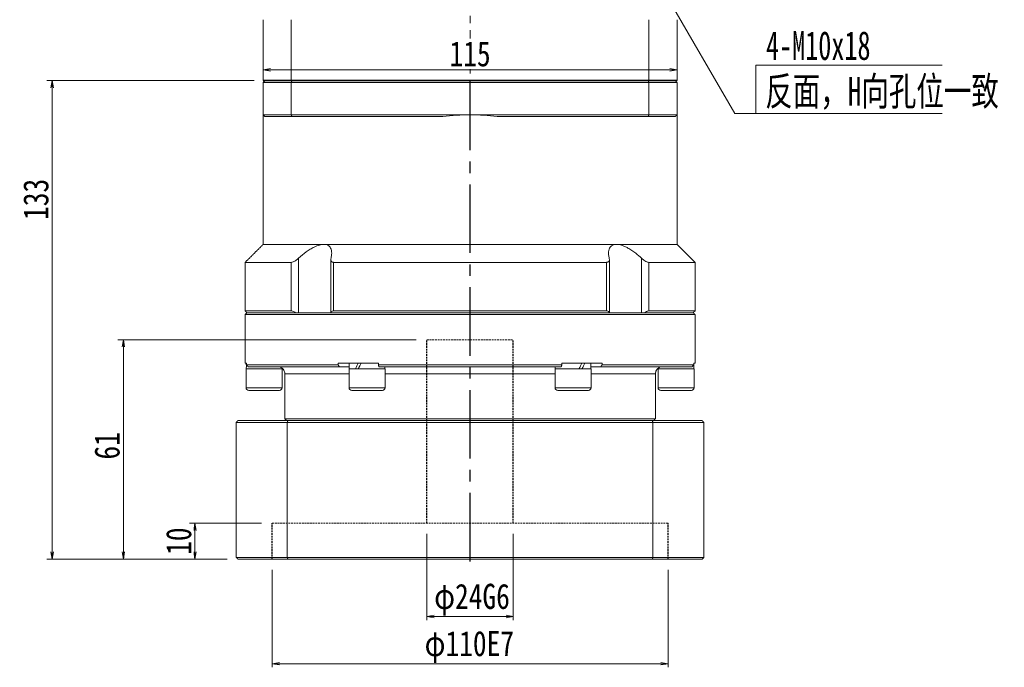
# Model space of a CAD drawing. Header units: millimetres. Extents: x -4 to 990, y 0 to 700.
# Tile 3 of 6: x 179 to 452, y 281 to 461. Entities that reach past the tile are written whole.
import ezdxf

# ---------------------------------------------------------------- set-up
doc = ezdxf.new("R2010")
doc.units = ezdxf.units.MM
for name, pattern in [('CENTER2', [28.575, 19.05, -3.175, 3.175, -3.175]), ('DASHED', [0.75, 0.5, -0.25]), ('点画线', [18, 12, -2, 2, -2])]:
    doc.linetypes.add(name, pattern=pattern)
doc.layers.add('3中心线层', color=1, linetype='CENTER2')
for name, color, linetype, lineweight in [('中心线层', 1, '点画线', 18), ('尺寸线层', 3, 'Continuous', 18), ('粗实线层', 7, 'Continuous', 35)]:
    doc.layers.add(name, color=color, linetype=linetype, lineweight=lineweight)
doc.styles.get("Standard").update_dxf_attribs({"font": 'SimSun.ttf'})
doc.styles.add('宋体', font='SimSun.ttf', dxfattribs={"width": 0.8})
doc.styles.add('标准', font='txt', dxfattribs={"width": 0.667})
doc.dimstyles.new('A水平标注$0', dxfattribs={"dimtxt": 3.5, "dimasz": 2, "dimexe": 1.5, "dimexo": 3, "dimgap": 1.1, "dimtad": 1, "dimtoh": 1, "dimdec": 4, "dimdsep": 46, "dimtxsty": '宋体', "dimblk": 'OPEN', "dimcen": 3, "dimclrd": 3, "dimclre": 3, "dimclrt": 6, "dimadec": 0, "dimazin": 0, "dimtm": 1e-09, "dimtfac": 1, "dimtdec": 4, "dimtix": 1, "dimtmove": 0, "dimatfit": 3, "dimldrblk": 'OPEN', "dimfxl": 1, "dimtfill": 1, "dimtfillclr": 256, "dimlwd": 13, "dimlwe": 13, "dimarcsym": 0})
doc.dimstyles.new('D直径标注φ25', dxfattribs={"dimtxt": 3.5, "dimasz": 2, "dimexe": 1, "dimexo": 3, "dimtad": 1, "dimtoh": 1, "dimdec": 1, "dimdsep": 46, "dimtxsty": '宋体', "dimblk": 'OPEN', "dimcen": 3, "dimclrd": 3, "dimclre": 3, "dimclrt": 130, "dimadec": 0, "dimazin": 0, "dimtm": 1e-09, "dimtfac": 1, "dimtdec": 1, "dimtmove": 0, "dimatfit": 0, "dimldrblk": 'OPEN', "dimfxl": 1, "dimtfill": 1, "dimtfillclr": 256, "dimlwd": 13, "dimlwe": 13, "dimarcsym": 0})

# ---------------------------------------------------------------- blocks, each defined once
blk = doc.blocks.new('_Open')
at = {"color": 0, "linetype": 'ByBlock', "lineweight": -2}
for p, q in [((-1, 0.17), (0, 0)), ((-1, -0.17), (0, 0)), ((0, 0), (-1, 0))]:
    blk.add_line(p, q, dxfattribs=at)
blk = doc.blocks.new('*D37')
at = {"layer": 'Defpoints', "color": 0, "transparency": 16777216}
for p in [(246.42, 461.28), (361.42, 461.28), (361.42, 447.4)]:
    blk.add_point(p, dxfattribs=at)
at = {"layer": '尺寸线层', "color": 3, "lineweight": 13, "transparency": 16777216}
for p, q in [((246.42, 458.28), (246.42, 445.9)), ((361.42, 458.28), (361.42, 445.9)), ((248.42, 447.4), (359.42, 447.4))]:
    blk.add_line(p, q, dxfattribs=at)
at = {"layer": '尺寸线层', "color": 3, "lineweight": 13, "transparency": 16777216, "xscale": 2, "yscale": 2, "zscale": 2, "rotation": 180}
blk.add_blockref('_Open', (246.42, 447.4), dxfattribs=at)
at = {"layer": '尺寸线层', "color": 3, "lineweight": 13, "transparency": 16777216, "xscale": 2, "yscale": 2, "zscale": 2}
blk.add_blockref('_Open', (361.42, 447.4), dxfattribs=at)
at = {"layer": '尺寸线层', "color": 6, "transparency": 16777216, "insert": (303.92, 451.8), "char_height": 7, "attachment_point": 5, "style": '宋体', "bg_fill": 3, "box_fill_scale": 1.1, "bg_fill_color": 257, "bg_fill_transparency": 0}
blk.add_mtext('115', dxfattribs=at)
blk = doc.blocks.new('*D46')
at = {"color": 3, "lineweight": 13, "transparency": 16777216}
for p, q in [((248.92, 308.38), (248.92, 281.31)), ((358.92, 308.38), (358.92, 281.31)), ((250.92, 282.31), (356.92, 282.31))]:
    blk.add_line(p, q, dxfattribs=at)
at = {"layer": 'Defpoints', "color": 0, "transparency": 16777216}
for p in [(248.92, 311.38), (358.92, 311.38), (358.92, 282.31)]:
    blk.add_point(p, dxfattribs=at)
at = {"color": 3, "lineweight": 13, "transparency": 16777216, "xscale": 2, "yscale": 2, "zscale": 2, "rotation": 180}
blk.add_blockref('_Open', (248.92, 282.31), dxfattribs=at)
at = {"color": 3, "lineweight": 13, "transparency": 16777216, "xscale": 2, "yscale": 2, "zscale": 2}
blk.add_blockref('_Open', (358.92, 282.31), dxfattribs=at)
at = {"color": 130, "transparency": 16777216, "insert": (303.71, 286.97), "char_height": 7, "attachment_point": 5, "style": '宋体', "bg_fill": 3, "box_fill_scale": 1.1, "bg_fill_color": 256, "bg_fill_true_color": 13158600, "bg_fill_transparency": 0}
blk.add_mtext('φ110E7', dxfattribs=at)
blk = doc.blocks.new('*D47')
at = {"color": 3, "lineweight": 13, "transparency": 16777216}
for p, q in [((291.92, 318.38), (291.92, 294.42)), ((315.92, 318.38), (315.92, 294.42)), ((293.92, 295.42), (313.92, 295.42))]:
    blk.add_line(p, q, dxfattribs=at)
at = {"layer": 'Defpoints', "color": 0, "transparency": 16777216}
for p in [(291.92, 321.38), (315.92, 321.38)]:
    blk.add_point(p, dxfattribs=at)
at = {"color": 3, "lineweight": 13, "transparency": 16777216, "xscale": 2, "yscale": 2, "zscale": 2, "rotation": 180}
blk.add_blockref('_Open', (291.92, 295.42), dxfattribs=at)
at = {"color": 3, "lineweight": 13, "transparency": 16777216, "xscale": 2, "yscale": 2, "zscale": 2}
blk.add_blockref('_Open', (315.92, 295.42), dxfattribs=at)
at = {"color": 130, "transparency": 16777216, "insert": (304.46, 300.08), "char_height": 7, "attachment_point": 5, "style": '宋体', "bg_fill": 3, "box_fill_scale": 1.1, "bg_fill_color": 256, "bg_fill_true_color": 13158600, "bg_fill_transparency": 0}
blk.add_mtext('φ24G6', dxfattribs=at)
at = {"layer": 'Defpoints', "color": 0, "transparency": 16777216}
blk.add_point((315.92, 295.42), dxfattribs=at)
blk = doc.blocks.new('*D48')
at = {"layer": 'Defpoints', "color": 0, "transparency": 16777216}
for p in [(246.92, 444.38), (187.79, 311.38), (239.42, 311.38)]:
    blk.add_point(p, dxfattribs=at)
at = {"layer": '尺寸线层', "color": 3, "lineweight": 13, "transparency": 16777216}
for p, q in [((243.92, 444.38), (186.29, 444.38)), ((187.79, 442.38), (187.79, 313.38)), ((236.42, 311.38), (186.29, 311.38))]:
    blk.add_line(p, q, dxfattribs=at)
at = {"layer": '尺寸线层', "color": 3, "lineweight": 13, "transparency": 16777216, "xscale": 2, "yscale": 2, "zscale": 2}
for p, rotation in [((187.79, 444.38), 90), ((187.79, 311.38), 270)]:
    blk.add_blockref('_Open', p, dxfattribs=dict(at, rotation=rotation))
at = {"layer": '尺寸线层', "color": 6, "transparency": 16777216, "insert": (183.29, 411.38), "char_height": 7, "attachment_point": 5, "rotation": 90, "style": '宋体', "bg_fill": 3, "box_fill_scale": 1.1, "bg_fill_color": 256, "bg_fill_true_color": 13158600, "bg_fill_transparency": 0}
blk.add_mtext('133', dxfattribs=at)
blk = doc.blocks.new('*D49')
at = {"layer": 'Defpoints', "color": 0, "transparency": 16777216}
for p in [(248.92, 321.38), (227.47, 311.38), (239.42, 311.38)]:
    blk.add_point(p, dxfattribs=at)
at = {"layer": '尺寸线层', "color": 3, "lineweight": 13, "transparency": 16777216}
for p, q in [((245.92, 321.38), (225.97, 321.38)), ((227.47, 319.38), (227.47, 313.38)), ((236.42, 311.38), (225.97, 311.38))]:
    blk.add_line(p, q, dxfattribs=at)
at = {"layer": '尺寸线层', "color": 3, "lineweight": 13, "transparency": 16777216, "xscale": 2, "yscale": 2, "zscale": 2}
for p, rotation in [((227.47, 321.38), 90), ((227.47, 311.38), 270)]:
    blk.add_blockref('_Open', p, dxfattribs=dict(at, rotation=rotation))
at = {"layer": '尺寸线层', "color": 6, "transparency": 16777216, "insert": (222.97, 316.38), "char_height": 7, "attachment_point": 5, "rotation": 90, "style": '宋体', "bg_fill": 3, "box_fill_scale": 1.1, "bg_fill_color": 256, "bg_fill_true_color": 13158600, "bg_fill_transparency": 0}
blk.add_mtext('10', dxfattribs=at)
blk = doc.blocks.new('*D50')
at = {"layer": 'Defpoints', "color": 0, "transparency": 16777216}
for p in [(291.92, 372.38), (207.57, 311.38), (239.42, 311.38)]:
    blk.add_point(p, dxfattribs=at)
at = {"layer": '尺寸线层', "color": 3, "lineweight": 13, "transparency": 16777216}
for p, q in [((288.92, 372.38), (206.07, 372.38)), ((207.57, 370.38), (207.57, 313.38)), ((236.42, 311.38), (206.07, 311.38))]:
    blk.add_line(p, q, dxfattribs=at)
at = {"layer": '尺寸线层', "color": 3, "lineweight": 13, "transparency": 16777216, "xscale": 2, "yscale": 2, "zscale": 2}
for p, rotation in [((207.57, 372.38), 90), ((207.57, 311.38), 270)]:
    blk.add_blockref('_Open', p, dxfattribs=dict(at, rotation=rotation))
at = {"layer": '尺寸线层', "color": 6, "transparency": 16777216, "insert": (203.07, 342.88), "char_height": 7, "attachment_point": 5, "rotation": 90, "style": '宋体', "bg_fill": 3, "box_fill_scale": 1.1, "bg_fill_color": 256, "bg_fill_true_color": 13158600, "bg_fill_transparency": 0}
blk.add_mtext('61', dxfattribs=at)

msp = doc.modelspace()

# ---------------------------------------------------------------- linework, layer by layer
at = {"color": 7, "linetype": 'Continuous', "lineweight": 15}
for p, q in [((246.42188, 461.27668), (246.42188, 444.37784)), ((254.2253, 444.37784), (254.2253, 461.27668)), ((353.61846, 461.27668), (353.61846, 444.37784)), ((361.42188, 444.37784), (361.42188, 461.27668)), ((246.42188, 443.87784), (254.2253, 443.87784)), ((246.42188, 443.87784), (246.42188, 434.87784)), ((254.41178, 444.37784), (246.92188, 444.37784)), ((254.2253, 443.87784), (353.61846, 443.87784)), ((254.2253, 434.87784), (254.2253, 443.87784)), ((353.43198, 444.37784), (254.41178, 444.37784)), ((360.92188, 444.37784), (353.43198, 444.37784)), ((353.61846, 443.87784), (353.61846, 434.87784)), ((353.61846, 443.87784), (361.42188, 443.87784)), ((361.42188, 434.87784), (361.42188, 443.87784)), ((254.2253, 434.87784), (246.42188, 434.87784)), ((246.92188, 434.37784), (254.41178, 434.37784)), ((303.92188, 434.87784), (254.2253, 434.87784)), ((254.41178, 434.37784), (296.35551, 434.37784)), ((353.61846, 434.87784), (303.92188, 434.87784)), ((311.48825, 434.37784), (353.43198, 434.37784)), ((353.43198, 434.37784), (360.92188, 434.37784)), ((361.42188, 434.87784), (353.61846, 434.87784)), ((263.26324, 398.87784), (246.42188, 398.87784)), ((344.58052, 398.87784), (263.26324, 398.87784)), ((361.42188, 398.87784), (344.58052, 398.87784)), ((256.27664, 379.87784), (256.27664, 395.02521)), ((351.56712, 395.02521), (351.56712, 379.87784)), ((254.23787, 393.87784), (241.42188, 393.87784)), ((254.23787, 393.87784), (254.23787, 380.37784)), ((341.83955, 393.87784), (266.00421, 393.87784)), ((266.00421, 380.37784), (266.00421, 393.87784)), ((341.83955, 393.87784), (341.83955, 380.37784)), ((366.42188, 393.87784), (353.60588, 393.87784)), ((353.60588, 380.37784), (353.60588, 393.87784)), ((254.23787, 380.37784), (241.42188, 380.37784)), ((341.83955, 380.37784), (266.00421, 380.37784)), ((366.42188, 380.37784), (353.60588, 380.37784)), ((241.42188, 379.37784), (303.92188, 379.37784)), ((303.92188, 379.87784), (241.92188, 379.87784)), ((241.92188, 379.87784), (255.45925, 379.87784)), ((265.25182, 379.87784), (342.59194, 379.87784)), ((365.92188, 379.87784), (303.92188, 379.87784)), ((303.92188, 379.37784), (366.42188, 379.37784)), ((352.38451, 379.87784), (365.92188, 379.87784)), ((241.42188, 365.87784), (241.75577, 365.87784)), ((246.67188, 364.27784), (241.67188, 364.27784)), ((241.75577, 365.37784), (241.75577, 365.87784)), ((267.2515, 365.37784), (241.75577, 365.37784)), ((242.24943, 364.87784), (267.57371, 364.87784)), ((251.67188, 364.27784), (246.67188, 364.27784)), ((267.2515, 365.87784), (267.2515, 365.37784)), ((267.2515, 365.87784), (278.42615, 365.87784)), ((267.57371, 364.87784), (270.35688, 364.87784)), ((279.62701, 364.27784), (270.29688, 364.27784)), ((278.42615, 365.37784), (278.42615, 365.87784)), ((329.41761, 365.37784), (278.42615, 365.37784)), ((278.5976, 364.87784), (329.24616, 364.87784)), ((280.29688, 364.27784), (279.62701, 364.27784)), ((280.60863, 364.87784), (280.79688, 364.87784)), ((327.04688, 364.87784), (327.23513, 364.87784)), ((337.54688, 364.27784), (327.54688, 364.27784)), ((329.41761, 365.87784), (329.41761, 365.37784)), ((329.41761, 365.87784), (340.59226, 365.87784)), ((337.48688, 364.87784), (340.27005, 364.87784)), ((340.27005, 364.87784), (365.59433, 364.87784)), ((340.59226, 365.37784), (340.59226, 365.87784)), ((366.08799, 365.37784), (340.59226, 365.37784)), ((366.17188, 364.27784), (356.17188, 364.27784)), ((366.08799, 365.87784), (366.08799, 365.37784)), ((366.08799, 365.87784), (366.42188, 365.87784)), ((252.42188, 362.87784), (270.29688, 362.87784)), ((280.29688, 362.87784), (327.54688, 362.87784)), ((337.54688, 362.87784), (355.42188, 362.87784)), ((246.67188, 359.02784), (241.67188, 359.02784)), ((251.67188, 359.02784), (246.67188, 359.02784)), ((279.62701, 359.02784), (270.29688, 359.02784)), ((280.29688, 359.02784), (279.62701, 359.02784)), ((337.54688, 359.02784), (327.54688, 359.02784)), ((366.17188, 359.02784), (356.17188, 359.02784)), ((242.42188, 358.27784), (246.67188, 358.27784)), ((246.67188, 358.27784), (250.92188, 358.27784)), ((271.04688, 358.27784), (278.97749, 358.27784)), ((278.97749, 358.27784), (279.54688, 358.27784)), ((328.29688, 358.27784), (336.79688, 358.27784)), ((356.92188, 358.27784), (365.42188, 358.27784)), ((355.42188, 350.37784), (252.42188, 350.37784)), ((238.92188, 349.37784), (253.11588, 349.37784)), ((238.92188, 349.37784), (238.92188, 311.87784)), ((253.28839, 349.87784), (239.42188, 349.87784)), ((253.11588, 349.37784), (354.72788, 349.37784)), ((253.11588, 311.87784), (253.11588, 349.37784)), ((354.55537, 349.87784), (253.28839, 349.87784)), ((368.42188, 349.87784), (354.55537, 349.87784)), ((354.72788, 349.37784), (354.72788, 311.87784)), ((354.72788, 349.37784), (368.92188, 349.37784)), ((368.92188, 311.87784), (368.92188, 349.37784)), ((253.11588, 311.87784), (238.92188, 311.87784)), ((239.42188, 311.37784), (253.28839, 311.37784)), ((354.72788, 311.87784), (253.11588, 311.87784)), ((253.28839, 311.37784), (354.55537, 311.37784)), ((354.55537, 311.37784), (368.42188, 311.37784)), ((368.92188, 311.87784), (354.72788, 311.87784))]:
    msp.add_line(p, q, dxfattribs=at)
at = {"color": 6, "linetype": 'DASHED', "lineweight": 15}
for p, q in [((291.92188, 372.37784), (315.92188, 372.37784)), ((248.92188, 321.37784), (358.92188, 321.37784))]:
    msp.add_line(p, q, dxfattribs=at)
at = {"color": 7, "linetype": 'Continuous', "lineweight": 15}
for centre, radius, start, end in [((303.92188, 377.37784), 57.5, 90, 97.5614297), ((303.92188, 377.37784), 57.5, 82.4385703, 90), ((250.42188, 362.87784), 2, 0, 30.1681269), ((357.42188, 362.87784), 2, 149.8150812, 180), ((242.42188, 359.02784), 0.75, 180, 270), ((250.92188, 359.02784), 0.75, 270, 0), ((271.04688, 359.02784), 0.75, 180, 270), ((279.54688, 359.02784), 0.75, 270, 0), ((328.29688, 359.02784), 0.75, 180, 270), ((336.79688, 359.02784), 0.75, 270, 0), ((356.92188, 359.02784), 0.75, 180, 270), ((365.42188, 359.02784), 0.75, 270, 0)]:
    msp.add_arc(centre, radius, start, end, dxfattribs=at)
at = {"color": 7, "linetype": 'Continuous', "lineweight": 15, "extrusion": (0, 0, -1)}
for centre, major_axis, ratio, start_param, end_param in [((246.67188, 365.87784), (0, 8.55633), 0.577350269, 4.618754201, 4.71238898), ((246.67188, 364.27784), (0, 8.55633), 0.577350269, 4.71238898, 4.837645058), ((275.29688, 365.87784), (4.54557, 8.49348), 0.227735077, 4.403003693, 4.591107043), ((275.29688, 364.27784), (4.54557, 8.49348), 0.227735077, 4.591107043, 4.779210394), ((275.29688, 365.87784), (3.07332, 5.74255), 0.227735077, 4.452374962, 4.591107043), ((332.54688, 365.87784), (4.54557, 8.49348), 0.227735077, 1.44951439, 1.63761774), ((332.54688, 364.27784), (3.07332, 5.74255), 0.227735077, 1.310782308, 1.44951439), ((332.54688, 364.27784), (4.54557, 8.49348), 0.227735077, 1.261411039, 1.44951439), ((361.17188, 365.87784), (0, 8.55633), 0.577350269, 1.570796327, 1.758899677), ((361.17188, 364.27784), (0, 8.55633), 0.577350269, 1.477161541, 1.570796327)]:
    msp.add_ellipse(centre, major_axis=major_axis, ratio=ratio, start_param=start_param, end_param=end_param, dxfattribs=at)
at = {"color": 7, "linetype": 'Continuous', "lineweight": 15}
for points in [[(246.42188, 443.87784), (246.92188, 444.37784)], [(254.2253, 443.87784), (254.41178, 444.37784)], [(353.61846, 443.87784), (353.43198, 444.37784)], [(360.92188, 444.37784), (361.42188, 443.87784)], [(246.42188, 398.87784), (246.42188, 434.87784)], [(246.42188, 434.87784), (246.92188, 434.37784)], [(254.2253, 434.87784), (254.41178, 434.37784)], [(353.61846, 434.87784), (353.43198, 434.37784)], [(360.92188, 434.37784), (361.42188, 434.87784)], [(361.42188, 434.87784), (361.42188, 398.87784)], [(241.42188, 393.87784), (246.42188, 398.87784)], [(361.42188, 398.87784), (366.42188, 393.87784)], [(265.21757, 379.87784), (265.21757, 394.64774)], [(342.62618, 394.64804), (342.62618, 379.87784)], [(241.42188, 380.37784), (241.42188, 393.87784)], [(366.42188, 393.87784), (366.42188, 380.37784)], [(241.92188, 379.87784), (241.42188, 380.37784)], [(366.42188, 380.37784), (365.92188, 379.87784)], [(241.42188, 379.37784), (241.92188, 379.87784)], [(241.42188, 365.87784), (241.42188, 379.37784)], [(365.92188, 379.87784), (366.42188, 379.37784)], [(366.42188, 379.37784), (366.42188, 365.87784)], [(241.67188, 359.02784), (241.67188, 364.27784)], [(241.75577, 365.37784), (242.24943, 364.87784)], [(251.61188, 364.50289), (251.61188, 364.27784)], [(251.67188, 364.27784), (251.67188, 359.02784)], [(267.57371, 364.87784), (267.2515, 365.37784)], [(270.29688, 359.02784), (270.29688, 364.27784)], [(270.35688, 364.27784), (270.35688, 365.87784)], [(278.42615, 365.37784), (278.5976, 364.87784)], [(280.23688, 364.87784), (280.23688, 364.27784)], [(280.29688, 364.27784), (280.29688, 359.02784)], [(327.54688, 359.02784), (327.54688, 364.27784)], [(327.60688, 364.27784), (327.60688, 364.87784)], [(329.24616, 364.87784), (329.41761, 365.37784)], [(337.48688, 365.87784), (337.48688, 364.27784)], [(337.54688, 364.27784), (337.54688, 359.02784)], [(340.59226, 365.37784), (340.27005, 364.87784)], [(356.17188, 359.02784), (356.17188, 364.27784)], [(356.23188, 364.27784), (356.23188, 364.47023)], [(365.59433, 364.87784), (366.08799, 365.37784)], [(366.17188, 364.27784), (366.17188, 359.02784)], [(252.42188, 350.37784), (252.42188, 362.87784)], [(355.42188, 362.87784), (355.42188, 350.37784)], [(252.92188, 349.87784), (252.42188, 350.37784)], [(355.42188, 350.37784), (354.92188, 349.87784)], [(238.92188, 349.37784), (239.42188, 349.87784)], [(253.28839, 349.87784), (253.11588, 349.37784)], [(354.72788, 349.37784), (354.55537, 349.87784)], [(368.42188, 349.87784), (368.92188, 349.37784)], [(239.42188, 311.37784), (238.92188, 311.87784)], [(253.11588, 311.87784), (253.28839, 311.37784)], [(354.55537, 311.37784), (354.72788, 311.87784)], [(368.92188, 311.87784), (368.42188, 311.37784)]]:
    msp.add_open_spline(points, degree=1, dxfattribs=at)
for points, knots in [([(263.26324, 398.87784), (262.86172, 398.83948), (262.03057, 398.76007), (260.69833, 398.20605), (259.47312, 397.51784), (257.98503, 396.51607), (256.96561, 395.62645), (256.27664, 395.02521)], [0, 0, 0, 0, 1.493533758, 3.091577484, 4.322036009, 5.554470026, 8.123989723, 8.123989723, 8.123989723, 8.123989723]), ([(265.2686, 395.02521), (265.32008, 395.25847), (265.42346, 395.72684), (265.47829, 396.44636), (265.42249, 397.17459), (265.21068, 397.81101), (264.86636, 398.30136), (264.44796, 398.62364), (263.93937, 398.81934), (263.5335, 398.8753), (263.29533, 398.87754), (263.26324, 398.87784)], [0, 0, 0, 0, 0.626246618, 1.257495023, 2.032414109, 2.823629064, 3.42820033, 4.048095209, 4.555440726, 5.077036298, 5.158257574, 5.158257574, 5.158257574, 5.158257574]), ([(344.58052, 398.87784), (344.39971, 398.86868), (344.0335, 398.85013), (343.56457, 398.69981), (343.16313, 398.46058), (342.7926, 398.07773), (342.50946, 397.52075), (342.37029, 396.77472), (342.38219, 395.93703), (342.51051, 395.33072), (342.57516, 395.02521)], [0, 0, 0, 0, 0.468845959, 0.949596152, 1.451964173, 1.965089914, 2.734777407, 3.526210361, 4.335728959, 5.157885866, 5.157885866, 5.157885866, 5.157885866]), ([(351.56712, 395.02521), (351.04042, 395.49017), (350.18882, 396.24196), (348.8991, 397.17396), (347.87043, 397.81363), (346.90355, 398.30268), (345.83549, 398.72052), (345.05526, 398.87343), (344.61298, 398.87754), (344.58052, 398.87784)], [0, 0, 0, 0, 1.980910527, 3.202878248, 4.450542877, 5.416537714, 6.381330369, 7.998144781, 8.126222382, 8.126222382, 8.126222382, 8.126222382]), ([(256.27664, 395.02521), (256.01799, 394.8037), (255.59118, 394.43817), (254.96439, 394.0748), (254.52846, 393.90316), (254.3237, 393.88532), (254.23787, 393.87784)], [0, 0, 0, 0, 0.923658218, 1.524159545, 2.020218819, 2.378137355, 2.378137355, 2.378137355, 2.378137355]), ([(266.00421, 393.87784), (265.93596, 393.88115), (265.79711, 393.88788), (265.62441, 393.94113), (265.48093, 394.02242), (265.35755, 394.14196), (265.26475, 394.30675), (265.21605, 394.52038), (265.2137, 394.76118), (265.25019, 394.93668), (265.2686, 395.02521)], [0, 0, 0, 0, 0.165195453, 0.336098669, 0.501143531, 0.67031152, 0.899665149, 1.135559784, 1.381616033, 1.632058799, 1.632058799, 1.632058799, 1.632058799]), ([(342.57516, 395.02521), (342.59692, 394.91501), (342.64106, 394.69144), (342.61511, 394.42426), (342.53622, 394.21857), (342.43153, 394.08019), (342.29375, 393.97687), (342.14697, 393.9162), (341.99315, 393.88335), (341.89106, 393.87969), (341.83955, 393.87784)], [0, 0, 0, 0, 0.312581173, 0.634124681, 0.837734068, 1.046108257, 1.214079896, 1.386575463, 1.508153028, 1.631948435, 1.631948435, 1.631948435, 1.631948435]), ([(353.60588, 393.87784), (353.48521, 393.89182), (353.24441, 393.91973), (352.7382, 394.14725), (352.15463, 394.5147), (351.76723, 394.85133), (351.56712, 395.02521)], [0, 0, 0, 0, 0.48914015, 0.976123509, 1.653805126, 2.377879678, 2.377879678, 2.377879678, 2.377879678]), ([(254.23787, 380.37784), (254.35842, 380.36367), (254.59897, 380.33541), (255.03758, 380.1417), (255.32236, 379.9635), (255.45925, 379.87784)], [0, 0, 0, 0, 0.457440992, 0.912864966, 1.334419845, 1.334419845, 1.334419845, 1.334419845]), ([(265.25182, 379.87784), (265.30018, 379.98862), (265.3891, 380.19229), (265.67542, 380.35362), (265.90853, 380.37079), (266.00421, 380.37784)], [0, 0, 0, 0, 0.4023771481, 0.7397651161, 0.974629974, 0.974629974, 0.974629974, 0.974629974]), ([(341.83955, 380.37784), (341.97338, 380.36367), (342.24044, 380.33541), (342.48572, 380.1417), (342.55746, 379.9635), (342.59194, 379.87784)], [0, 0, 0, 0, 0.33430891, 0.6671437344, 0.9752262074, 0.9752262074, 0.9752262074, 0.9752262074]), ([(352.38451, 379.87784), (352.56448, 379.98862), (352.89536, 380.19229), (353.3235, 380.35362), (353.52371, 380.37079), (353.60588, 380.37784)], [0, 0, 0, 0, 0.551089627, 1.013171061, 1.334838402, 1.334838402, 1.334838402, 1.334838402]), ([(252.15165, 363.88466), (252.14895, 363.89249), (252.14016, 363.91802), (251.76903, 364.4777), (251.16177, 364.83103), (250.69691, 364.86739), (250.56325, 364.87784)], [0, 0, 0, 0, 0.326549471, 1.065534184, 1.708406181, 1.967821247, 1.967821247, 1.967821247, 1.967821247]), ([(280.23688, 364.73671), (280.27274, 364.75746), (280.43743, 364.8528), (280.53349, 364.86685), (280.60863, 364.87784)], [0, 0, 0, 0, 0.0872534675, 0.4007646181, 0.4007646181, 0.4007646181, 0.4007646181]), ([(327.23513, 364.87784), (327.32112, 364.86609), (327.41028, 364.85391), (327.60013, 364.745), (327.60688, 364.74113)], [0, 0, 0, 0, 0.3845346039, 0.3986983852, 0.3986983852, 0.3986983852, 0.3986983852]), ([(357.2805, 364.87784), (357.09646, 364.85885), (356.55218, 364.8027), (356.06265, 364.414), (355.77938, 364.0546), (355.66289, 363.82981), (355.68614, 363.87344), (355.69212, 363.88467)], [0, 0, 0, 0, 0.371254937, 1.097915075, 1.483628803, 1.880459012, 2.017902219, 2.017902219, 2.017902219, 2.017902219])]:
    msp.add_open_spline(points, degree=3, knots=knots, dxfattribs=at)
at = {"layer": '3中心线层'}
msp.add_line((303.92188, 310.76115), (303.92188, 444.37784), dxfattribs=at)
at = {"layer": '3中心线层', "color": 6, "linetype": 'DASHED'}
for p, q in [((248.92188, 311.37784), (248.92188, 321.37784)), ((358.92188, 311.37784), (358.92188, 321.37784))]:
    msp.add_line(p, q, dxfattribs=at)
at = {"layer": '中心线层'}
msp.add_line((303.92188, 602.37784), (303.92188, 444.37784), dxfattribs=at)
at = {"layer": '尺寸线层', "color": 0, "linetype": 'Continuous'}
msp.add_line((348.45009, 485.18127), (377.53291, 435.24603), dxfattribs=at)
at = {"layer": '尺寸线层', "color": 0}
for p, q in [((383.3447, 448.66755), (435.13448, 448.66755)), ((383.3447, 435.24603), (383.3447, 448.66755)), ((377.53291, 435.24603), (383.3447, 435.24603)), ((383.3447, 435.24603), (435.13448, 435.24603))]:
    msp.add_line(p, q, dxfattribs=at)
at = {"layer": '粗实线层'}
msp.add_line((361.42188, 444.37784), (246.42188, 444.37784), dxfattribs=at)

# ---------------------------------------------------------------- texts
at = {"layer": '尺寸线层', "color": 0, "style": '标准', "width": 0.667}
msp.add_text('4-M10x18', height=8, dxfattribs=at).set_placement((386.16175, 450.14602))
at = {"layer": '尺寸线层', "color": 0, "width": 0.7}
msp.add_text('反面，H向孔位一致', height=8, dxfattribs=at).set_placement((385.93306, 437.44032))

# ---------------------------------------------------------------- next in the draw order: dimensions: what is measured, and where the dimension line sits
dim = msp.add_linear_dim(base=(358.92188, 282.31037), p1=(248.92188, 311.37784), p2=(358.92188, 311.37784), text='φ<>E7', dimstyle='D直径标注φ25', override={"dimtxt": 7, "dimgap": 1, "dimtad": 1, "dimdec": 1, "dimlfac": 1, "dimpost": '<>', "dimse1": 0, "dimse2": 0, "dimsd1": 0, "dimsd2": 0, "dimtofl": 1, "dimtvp": 0.1})
dim.commit()
dim.dimension.update_dxf_attribs({"geometry": '*D46', "text_midpoint": (303.70569, 282.31037), "dimtype": 160})
at = {"layer": '尺寸线层'}
dim = msp.add_linear_dim(base=(361.42188, 447.39626), p1=(246.42188, 461.27668), p2=(361.42188, 461.27668), dimstyle='A水平标注$0', override={"dimtxt": 7, "dimgap": 1, "dimblk": 'Open', "dimtfill": 1, "dimtfillclr": 256}, dxfattribs=at)
dim.commit()
dim.dimension.update_dxf_attribs({"geometry": '*D37', "text_midpoint": (303.92188, 451.79849)})
dim = msp.add_linear_dim(base=(187.78736, 311.37784), p1=(246.92188, 444.37784), p2=(239.42188, 311.37784), angle=90, dimstyle='A水平标注$0', override={"dimtxt": 7, "dimgap": 1, "dimblk": 'Open', "dimtfill": 1, "dimtfillclr": 256}, dxfattribs=at)
dim.commit()
dim.dimension.update_dxf_attribs({"geometry": '*D48', "text_midpoint": (187.78736, 411.37784), "dimtype": 160})

# ---------------------------------------------------------------- next in the draw order: dimensions: what is measured, and where the dimension line sits
dim = msp.add_linear_dim(base=(315.92188, 295.4226), p1=(291.92188, 321.37784), p2=(315.92188, 321.37784), text='φ<>G6', dimstyle='D直径标注φ25', override={"dimtxt": 7, "dimgap": 1, "dimtad": 1, "dimdec": 1, "dimlfac": 1, "dimpost": '<>', "dimse1": 0, "dimse2": 0, "dimsd1": 0, "dimsd2": 0, "dimtofl": 1, "dimtvp": 0.1})
dim.commit()
dim.dimension.update_dxf_attribs({"geometry": '*D47', "text_midpoint": (304.45803, 295.4226), "dimtype": 160})
dim = msp.add_linear_dim(base=(227.46594, 311.37784), p1=(248.92188, 321.37784), p2=(239.42188, 311.37784), angle=90, dimstyle='A水平标注$0', override={"dimtxt": 7, "dimgap": 1, "dimblk": 'Open', "dimtfill": 1, "dimtfillclr": 256}, dxfattribs=at)
dim.commit()
dim.dimension.update_dxf_attribs({"geometry": '*D49', "text_midpoint": (227.46594, 316.37784), "dimtype": 160})

# ---------------------------------------------------------------- next in the draw order: linework, layer by layer
at = {"layer": '3中心线层', "color": 6, "linetype": 'DASHED'}
msp.add_line((315.92188, 321.37784), (315.92188, 372.37784), dxfattribs=at)

# ---------------------------------------------------------------- next in the draw order: dimensions: what is measured, and where the dimension line sits
at = {"layer": '尺寸线层'}
dim = msp.add_linear_dim(base=(207.56662, 311.37784), p1=(291.92188, 372.37784), p2=(239.42188, 311.37784), angle=90, dimstyle='A水平标注$0', override={"dimtxt": 7, "dimgap": 1, "dimblk": 'Open', "dimtfill": 1, "dimtfillclr": 256}, dxfattribs=at)
dim.commit()
dim.dimension.update_dxf_attribs({"geometry": '*D50', "text_midpoint": (207.56662, 342.87784), "dimtype": 160})

# ---------------------------------------------------------------- next in the draw order: linework, layer by layer
at = {"layer": '3中心线层', "color": 6, "linetype": 'DASHED'}
msp.add_line((291.92188, 321.37784), (291.92188, 372.37784), dxfattribs=at)

doc.saveas('drawing.dxf')
